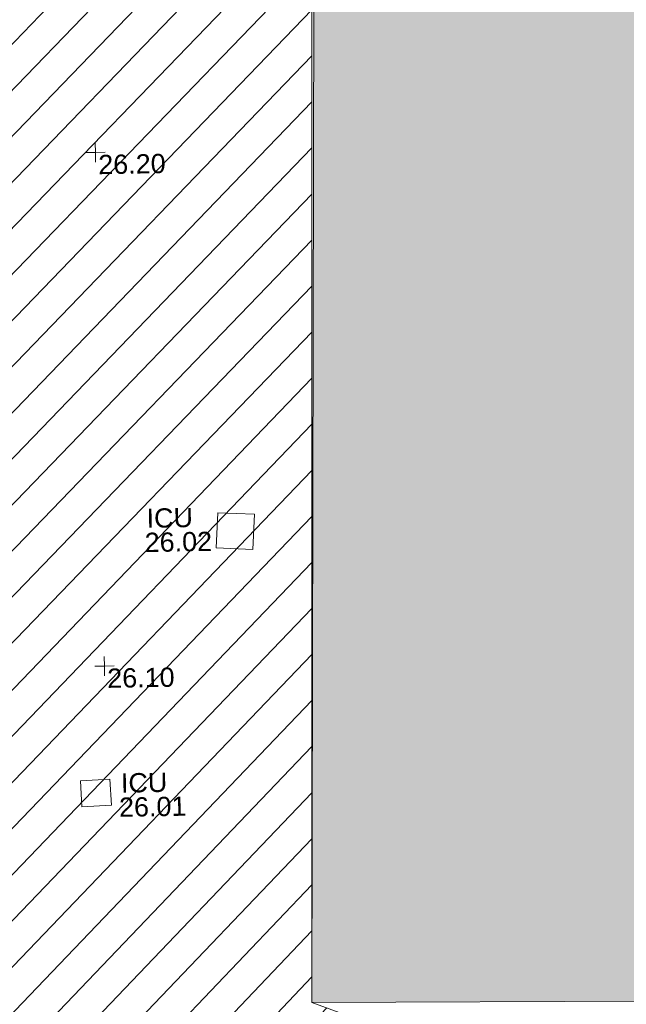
# Model space of a CAD drawing. Header units: millimetres. Extents: x -287732 to 520720, y -103372 to 287754.
# Tile 201 of 256: x -97340 to -85530, y 206356 to 225521. Entities that reach past the tile are written whole.
import ezdxf

# ---------------------------------------------------------------- set-up
doc = ezdxf.new("R2010")
doc.units = ezdxf.units.MM
doc.linetypes.add('IMPORT-UG_ELEC_STREET LIGHTING_QLB2 _2_', pattern=[2700, 1500, -300.0000000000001, 0, -250, 150, -300.0000000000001, 0, -200])
for name, color, linetype, lineweight, true_color in [('00_UAV_LEVEL_SPOT', 7, 'Continuous', 9, 0x666666), ('00_UAV_SERV_IC', 5, 'Continuous', 9, 0x0000ff), ('12333-PUM-2D-U-0001-C01 - Rev2_REVIT IMPORT_dwg', 7, 'Continuous', 9, 0x767676), ('A_RHA_Line', 7, 'Continuous', 9, 0x00a600), ('PUM-UNABLE TO SURVEY', 190, 'Continuous', 9, 0x7f00ff)]:
    doc.layers.add(name, color=color, linetype=linetype, lineweight=lineweight, true_color=true_color)
doc.layers.add('A_RHA_Detail', color=7, linetype='Continuous', lineweight=9)
doc.styles.add('Swis721 Lt BT_2', font='swissl.ttf', dxfattribs={"height": 375})

# ---------------------------------------------------------------- blocks, each defined once
blk = doc.blocks.new('12333-PUM-2D-U-0001-C01 - Rev2_REVIT IMPORT_dwg_UAV-2077255-Site Location Plan Proposed')
at = {"layer": '00_UAV_LEVEL_SPOT', "color": 254, "true_color": 0xcccccc, "flags": 128}
for points in [[(0, -500.0000000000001), (0, 0), (-500.0000000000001, 0)], [(500.0000000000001, 0), (0, 0), (0, 500.0000000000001)]]:
    blk.add_lwpolyline(points, dxfattribs=at)
blk = doc.blocks.new('12333-PUM-2D-U-0001-C01 - Rev2_REVIT IMPORT_dwg_MGS62954_T2_Galway_ITM_3d_Rev1-2077680-Site Location Plan Proposed')
at = {"layer": '00_UAV_SERV_IC', "color": 254, "true_color": 0xcccccc, "flags": 128}
for points in [[(533812931.9949999, 725772220.4785001), (533812217.995, 725772264.4785001), (533812260.0268658, 725772946.5410502), (533812974.0268657, 725772902.5410503)], [(533810087.995, 725767290.4785001), (533809513.995, 725767268.4785001), (533809494.5411638, 725767776.0467697), (533810068.5411639, 725767798.0467697)]]:
    blk.add_lwpolyline(points, close=True, dxfattribs=at)
at = {"xscale": 0.375, "yscale": 0.375, "zscale": 0.375}
for p in [(533810000.0000001, 725780000), (533810000.0000001, 725770000.0000001)]:
    blk.add_blockref('12333-PUM-2D-U-0001-C01 - Rev2_REVIT IMPORT_dwg_UAV-2077255-Site Location Plan Proposed', p, dxfattribs=at)
at = {"layer": '00_UAV_LEVEL_SPOT', "char_height": 375, "width": 1495.902363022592, "attachment_point": 1, "line_spacing_factor": 1.005061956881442, "style": 'Swis721 Lt BT_2'}
for s, insert in [('26.20', (533810051.8765643, 725779949.1441548)), ('26.10', (533810051.8765643, 725769949.1441547))]:
    blk.add_mtext(s, dxfattribs=dict(at, insert=insert))
at = {"layer": '00_UAV_SERV_IC', "color": 251, "true_color": 0x666666, "char_height": 375, "attachment_point": 1, "line_spacing_factor": 1.005061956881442, "style": 'Swis721 Lt BT_2'}
for s, insert, width in [('ICU', (533810871.6849849, 725773050.0161772), 1021.012723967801), ('26.02', (533810826.8568344, 725772579.6371763), 1495.902363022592), ('ICU', (533810282.2553192, 725767905.4375196), 1021.012723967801), ('26.01', (533810237.4271687, 725767435.0585186), 1495.902363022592)]:
    blk.add_mtext(s, dxfattribs=dict(at, insert=insert, width=width))
blk = doc.blocks.new('12333-PUM-2D-U-0001-C01 - Rev2_REVIT IMPORT_dwg-1620468-Site Location Plan Proposed')
at = {"layer": 'PUM-UNABLE TO SURVEY', "true_color": 0xffffd4}
h = blk.add_hatch(dxfattribs=at)
h.set_pattern_fill('FP_12', style=0, pattern_type=2)
h.set_pattern_definition([(45, (-533641079.65, -725615854.3560001), (-441.9417382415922, 441.9417382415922), [])])
h.paths.add_polyline_path([(140970.3501529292, 120250.643821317), (146061.3501528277, 120366.6438213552), (148091.0699788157, 121467.5355084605), (149767.1471665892, 121400.7882925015), (149826.3501529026, 121708.6438212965), (151731.350152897, 121403.8438213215), (151716.9389013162, 121323.1408124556), (153551.3057733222, 121250.0899514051), (153560.1501529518, 121480.0438212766), (155503.2501529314, 121480.0438212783), (155503.2501529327, 121172.3567455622), (157605.3501529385, 121088.6438213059), (157065.3501529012, 144482.6438213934), (175086.350152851, 144480.6438212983), (176746.3501528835, 146023.6438213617), (172843.7316528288, 147528.9658213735), (173338.6739911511, 175796.3692980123), (140026.0186528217, 176401.9833213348), (140028.2829734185, 176531.7061614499), (138356.741365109, 176568.5343297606), (138112.5926718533, 163525.9954559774), (137857.9316529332, 148319.2853214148), (137827.9418640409, 148319.8087951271), (137797.2156320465, 146678.3983150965), (130049.3501528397, 146808.6438212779), (127301.3501529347, 145010.6438213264), (126845.3501529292, 124909.6438213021), (140019.3501529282, 124510.6438213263), (140924.4375823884, 120456.3089638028)])
h.paths.add_polyline_path([(142549.2501529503, 122013.4438213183), (141939.6501528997, 128109.4438213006), (145140.0501528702, 128414.243821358), (145711.5501528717, 122318.2438213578), (143523.3984174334, 122107.3376299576)])
h.paths.add_polyline_path([(156227.1501528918, 122394.4438213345), (156227.1501528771, 122799.1296352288), (149501.6245217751, 123012.8231277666), (149504.2240842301, 123174.8324217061), (149445.3501529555, 122546.8438213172), (148264.2501528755, 122623.0438212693), (148378.550152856, 123842.2438212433), (149559.6501529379, 123766.0438213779), (149517.1038931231, 123312.2170499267), (152873.8338432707, 123055.7519301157), (156227.1501528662, 123099.0105069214), (156227.1501528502, 123537.4438213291), (157370.1501528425, 123537.4438212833), (157370.1501528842, 122394.4438212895), (156679.7991877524, 122394.4438213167)])
h.paths.add_polyline_path([(135386.4501529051, 126509.2438213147), (129290.4501528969, 126661.6438213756), (129366.6501529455, 129404.8438212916), (135462.6501529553, 129252.4438213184)])
h.paths.add_polyline_path([(133748.1501529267, 131005.0438212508), (130700.1501528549, 131309.8438213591), (131385.9501529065, 137405.8438213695), (134395.8501528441, 137101.0438213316), (133774.8328444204, 131256.1750353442)])
h.paths.add_polyline_path([(123791.3501529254, 148495.6438213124), (125962.8758490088, 148831.2361022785), (126057.907814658, 154829.4881495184), (124252.3501529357, 176312.6438213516), (119637.3501528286, 179332.6438213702), (91445.35015290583, 180677.6438213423), (91482.35015291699, 179887.643821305), (123767.2119867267, 148519.0968936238)])
h.paths.add_polyline_path([(195364.0617147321, 187389.5906704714), (138295.3501528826, 199555.6438213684), (100054.3501528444, 198088.6438213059), (99954.35015286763, 197228.6438213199), (107251.4784825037, 197782.5141120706), (122069.3501528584, 198129.6438213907), (132241.3501528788, 197737.6438212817), (136290.3501528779, 198486.6438213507), (136971.651110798, 197569.6615461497), (136433.5006318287, 189862.6526837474), (173568.1456173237, 188304.2714601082), (173574.3584918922, 188602.3933637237), (183059.4321529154, 188452.4238212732), (183056.4645273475, 188282.4086663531), (185602.4321528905, 188263.4238213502), (185594.3357990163, 187799.5840185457), (194908.7873000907, 187408.6965781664)])
at = {"layer": 'PUM-UNABLE TO SURVEY', "color": 7, "true_color": 0xffffd4, "flags": 128}
blk.add_lwpolyline([(173338.6739911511, 175796.3692980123), (172843.7316528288, 147528.9658213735), (176746.3501528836, 146023.6438213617)], dxfattribs=at)
blk.add_blockref('12333-PUM-2D-U-0001-C01 - Rev2_REVIT IMPORT_dwg_MGS62954_T2_Galway_ITM_3d_Rev1-2077680-Site Location Plan Proposed', (-533641079.6498471, -725615854.3561786))

msp = doc.modelspace()

# ---------------------------------------------------------------- hatches: boundary and pattern name
at = {"layer": 'A_RHA_Detail', "true_color": 0xc0c0c0}
h = msp.add_hatch(color=9, dxfattribs=at)
h.paths.add_polyline_path([(-80880.60083809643, -68502.79057078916), (-80400.865924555, -68483.41509113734), (-80400.865924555, -62984.64684185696), (-24474.85765177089, -63009.32043784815), (-24456.14471271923, -50840.30023858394), (-36622.55041039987, -50831.65104353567), (-36622.55041039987, -44228.57792613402), (-50959.0526582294, -44218.38599194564), (-50959.0526582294, -42573.78171514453), (-54563.9325804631, -42571.21897729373), (-54565.69773352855, -45054.17447474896), (-92408.82109321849, -45027.27149621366), (-92411.78875845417, -49201.74309222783), (-100061.9988811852, -49201.74309222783), (-100052.2214449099, -64852.82557838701), (-86120.90825229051, -64852.82557838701), (-86092.1662649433, -62957.90041523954), (-84861.10047608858, -62957.90041523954), (-84854.79052929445, -68240.109737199), (-80870.60226892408, -68240.10973722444)])
h.paths.add_polyline_path([(-137238.9269902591, -68461.9384092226), (-132719.7426408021, -68433.0633692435), (-132847.0731201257, -62850.04282283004), (-130454.6837966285, -62916.63108078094), (-130498.2830220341, -61355.85393642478), (-117581.136331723, -61423.42893438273), (-117492.3908565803, -49183.91309190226), (-125136.5200282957, -49178.47881952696), (-125133.572703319, -45032.61887136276), (-163007.1824077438, -45005.6942194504), (-163007.1824076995, -44090.2963411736), (-163123.8521269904, -44090.21339942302), (-163122.6389897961, -42383.75184302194), (-166563.8543419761, -42383.75184298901), (-166565.034908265, -44044.39824208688), (-193158.4656786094, -44025.49275805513), (-193195.152889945, -62863.65652504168), (-137269.7106414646, -62916.63108078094), (-137254.3708868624, -65679.90523788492)])
h.paths.add_polyline_path([(120310.9497607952, -32334.28230164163), (120312.4652266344, -31610.73011961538), (133451.2244789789, -31638.24899384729), (133469.2230092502, -19717.98315780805), (121295.7536929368, -19692.48606430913), (121319.8434528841, -8190.941560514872), (112277.0825930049, -8172.001674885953), (112263.1770823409, -14811.1234547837), (78285.85310969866, -14739.95861438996), (78292.82277619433, -8167.077575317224), (75241.99098605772, -8160.673431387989), (69355.76844233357, -8152.931592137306), (69353.6659720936, -9156.74635762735), (68372.60878945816, -9154.691552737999), (68372.60878945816, -13705.52853215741), (69333.7233474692, -13707.54156770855), (69325.07112547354, -16249.53369228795), (66623.4489111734, -16249.53369228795), (66619.79243935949, -17995.29925530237), (65989.07757494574, -17995.2992552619), (65985.44262772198, -19730.78799483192), (57152.23993377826, -19712.28702421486), (57127.42535098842, -31559.89463417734), (70277.87165424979, -31587.43801817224), (70277.87165431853, -32271.7414715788), (78263.96947909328, -32285.12944888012), (78266.62661740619, -31019.79372153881), (112335.8856506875, -31091.15111860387), (112335.8856506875, -32317.57330553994), (119781.4233959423, -32333.17321913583)])
h.paths.add_polyline_path([(7503.717409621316, -1791.439263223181), (15482.43097392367, -674.0213231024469), (15484.0826588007, 148.1327206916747), (56188.28042539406, 205.5276654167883), (56155.84326007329, 14338.3166313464), (18016.62665935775, 14236.48149539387), (17967.9025208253, 34313.18372071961), (21727.10644863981, 34324.0692624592), (21708.90974962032, 40608.10218321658), (18009.66447159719, 40608.10218321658), (17995.54603706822, 45483.75063442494), (9770.084204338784, 45420.6329473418), (3966.213879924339, 45446.76585222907), (3984.771235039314, 14176.56786832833), (1023.062455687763, 14176.56786837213), (-276.5134647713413, 14190.52623461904), (-231.6790044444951, 5968.135265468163), (-226.4491536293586, 193.7444677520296), (553.0869992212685, 183.4716499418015), (7477.609307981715, 143.2867586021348), (7488.638446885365, -674.0213231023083)])
h.paths.add_polyline_path([(77755.59663317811, 53.47451145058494), (77729.51881611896, 1699.844979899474), (94464.47132486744, 1659.976083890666), (94606.37913471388, 17991.390236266), (88810.4190114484, 18015.03260816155), (88799.89418497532, 14436.74271609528), (69413.88950349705, 14457.8773889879), (69377.35724448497, 99.62816357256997), (75241.99098605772, 67.32134432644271)])
h.paths.add_polyline_path([(61252.12079701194, 46453.95617366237), (105774.7348988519, 46472.68783506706), (105768.2642198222, 61852.61234306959), (92285.13876309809, 61852.61234306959), (92308.59670399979, 65784.30757140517), (96107.4668000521, 65767.60445243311), (96059.68081117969, 75209.20847378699), (101084.8427276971, 75071.88872764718), (104988.0046543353, 74765.36560406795), (108403.6894220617, 74363.8408943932), (112009.2703903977, 73787.25420861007), (115645.3524815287, 73049.69667206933), (116890.8108051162, 72761.69136252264), (120208.9929833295, 71893.18353872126), (120865.241739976, 71703.68484519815), (124135.6329506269, 70669.67317906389), (127435.6253142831, 69480.50055823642), (127820.4368670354, 69394.93141813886), (128274.3081769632, 69331.69585753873), (128731.8791144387, 69306.66104516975), (129189.9401488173, 69320.00258290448), (129645.2782985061, 69371.62688826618), (130094.6997111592, 69461.17185603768), (130535.0520071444, 69588.00939074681), (130963.246434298, 69751.24981927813), (131376.2795165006, 69949.74812590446), (131771.2541232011, 70182.11198903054), (132162.5575600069, 70460.5404660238), (132496.0921583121, 70741.69081113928), (132820.871367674, 71064.98072578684), (133117.4593294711, 71414.31364272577), (133383.77568926, 71787.23923950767), (133616.5473239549, 72178.5372844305), (133817.1647262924, 72590.54524898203), (133982.6025969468, 73017.89547513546), (134111.7005086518, 73457.59040801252), (134203.5529320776, 73906.54590458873), (134257.5155883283, 74361.61286216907), (134272.5462649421, 74819.5993153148), (134250.5259875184, 75277.29281745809), (134189.6227572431, 75731.48297747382), (134090.9274700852, 76178.98397757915), (133955.1324028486, 76616.65691993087), (133783.1900598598, 77041.43184345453), (133576.3064937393, 77450.32925647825), (133335.932843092, 77840.48103920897), (133063.7551572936, 78209.15055532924), (132761.6825665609, 78553.75185442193), (132431.8338935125, 78871.8678050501), (132076.5227905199, 79161.26705197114), (131698.2415080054, 79419.91966861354), (131299.6434187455, 79646.01139197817), (131093.5942456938, 79746.34209763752), (132146.0467355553, 83110.22226145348), (122787.7632953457, 86282.54285518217), (121604.3555412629, 82800.3591886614), (117095.9864227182, 83870.84033785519), (116841.9598400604, 83526.35449572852), (116120.5435466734, 91221.93611972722), (110237.7341284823, 91274.27491021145), (110194.3680786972, 90435.39030214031), (104988.0046543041, 90486.49901390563), (104973.2761846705, 94309.82427956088), (103746.1314668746, 94309.8242795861), (103839.9937121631, 122852.1474271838), (96365.09202306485, 122931.9599470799), (96350.3400238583, 123952.4168585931), (104555.5505249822, 123902.1925226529), (104607.3234458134, 120248.5396156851), (125502.5015002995, 120134.1933400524), (125662.0200253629, 137657.3796882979), (114479.5865733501, 137699.2256881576), (114382.306264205, 129149.9458158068), (104644.159003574, 129187.9975073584), (104577.9931702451, 126217.3903144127), (101184.4926406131, 126159.1566967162), (101264.6166812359, 135959.2655565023), (89967.23178808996, 135988.8856164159), (89927.63362986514, 125823.6463181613), (93630.53562302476, 125840.7948842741), (93580.65688892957, 122931.9599470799), (88697.38835376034, 122904.7310126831), (88679.3898954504, 95739.09143775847), (86378.25848996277, 95739.09143775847), (86378.18187189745, 96178.1008337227), (83279.50743284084, 96200.92083327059), (83273.62493422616, 95735.74732133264), (70169.67509619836, 95733.22421950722), (70166.26842742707, 96272.07409347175), (66674.99731294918, 96257.14073655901), (66654.74538556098, 95755.71092136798), (65784.77231079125, 95755.71092136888), (65887.65094984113, 117470.630565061), (53473.3427162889, 117487.9046429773), (53434.44066309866, 98570.46349063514), (40649.41626916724, 98570.46349063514), (40610.16711559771, 94406.01479078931), (38853.82372868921, 94410.36303440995), (38848.65589191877, 89463.65332729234), (40612.46601912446, 89518.45976927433), (40665.38257362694, 86257.73741128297), (38372.19584460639, 86305.72309285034), (38369.79374539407, 76901.0507917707), (50937.9512507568, 76944.40198294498), (50922.88567286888, 74598.78180889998), (56484.9061132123, 74588.85093771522), (56484.9061132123, 75194.85181995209), (92465.4037153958, 75233.0258166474), (92645.92783662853, 71766.64845094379), (89810.55521366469, 69362.83965827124), (85313.16173974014, 69360.94750420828), (85313.16173974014, 66907.4050808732), (75210.14498263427, 66903.15451589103), (75210.14498263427, 63815.70944550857), (70819.40014309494, 63815.70999200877), (70819.21601505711, 64253.35708059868), (69456.83415683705, 64253.35708059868), (69455.7195737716, 66901.99623166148), (61303.32856759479, 66898.5668068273), (61304.56054988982, 63970.32021231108), (70500.41048208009, 63970.32021219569), (70500.4088543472, 61852.59006207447), (61245.6438848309, 61848.69637488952), (61252.03558504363, 46656.49344428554)])
h.paths.add_polyline_path([(-17153.16561239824, 48569.32684293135), (-17153.16561224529, 60770.38083685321), (-29362.88357759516, 60774.70428694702), (-29362.88357759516, 67399.20394580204), (-43507.24466814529, 67405.01911303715), (-43488.5313307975, 69093.07334175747), (-45766.41866231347, 69109.32868388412), (-45794.3462003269, 67405.01911303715), (-47272.11273194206, 67404.2124544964), (-47272.44887633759, 66454.91798908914), (-86004.56386332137, 66468.63299519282), (-86006.66970787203, 60521.58362721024), (-92662.87722510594, 60521.58362721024), (-92665.2138765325, 50184.35611932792), (-79752.0168396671, 50179.78309939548), (-79752.016597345, 48591.4932381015), (-17157.7163123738, 48569.32845417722)])
h.paths.add_polyline_path([(-201056.4185878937, 48628.75479108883), (-138377.9751621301, 48634.64535779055), (-138377.9751621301, 50133.28201003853), (-125467.710581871, 50134.49626164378), (-125468.6909603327, 60566.1903686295), (-132186.8595614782, 60565.86652591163), (-132187.4203588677, 66533.0197876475), (-170643.3098734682, 66805.61809689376), (-170643.3098732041, 67738.78475848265), (-200340.0100486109, 67488.93693764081), (-200348.7171487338, 60827.78025104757), (-201057.5650552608, 60827.71357558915), (-201056.6510294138, 51102.04313372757)])
h.paths.add_polyline_path([(-240051.5126725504, 54769.19491160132), (-239444.490259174, 54811.10754483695), (-239186.5396223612, 54841.92927608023), (-238764.8191577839, 54940.98166103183), (-238382.4735933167, 55122.46891388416), (-237990.3402229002, 55354.87497234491), (-237269.2031023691, 55936.21515020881), (-237032.4836384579, 56225.56611516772), (-236793.0039602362, 56569.31473944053), (-236554.5880578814, 57004.26389721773), (-236432.7219585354, 57267.46508908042), (-236300.081527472, 57753.26238983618), (-236250.7285154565, 58017.17885684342), (-236235.6490609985, 58516.21786804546), (-236233.2538429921, 58987.85640053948), (-236213.7029795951, 59823.48083769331), (-236363.8287855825, 59820.86038205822), (-236634.0279869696, 60698.06075827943), (-236391.9547756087, 61432.19726339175), (-236225.4740089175, 61435.10319600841), (-236201.6036569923, 62637.68779596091), (-232563.5271750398, 62639.28734435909), (-232563.5271750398, 63049.03842404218), (-232732.1945866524, 63049.15302218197), (-232860.1521277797, 63457.95890274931), (-232731.606808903, 63914.24862697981), (-232560.8209656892, 63914.24862697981), (-232515.1276847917, 70598.00033009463), (-240628.6947849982, 70598.85496273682), (-240629.7923196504, 72350.98321577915), (-246412.6011212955, 72347.36085933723), (-246412.6011212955, 70616.45923936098), (-254449.5805725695, 70618.60952619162), (-254454.637144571, 70754.06491720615), (-254469.7140363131, 73191.66276250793), (-263883.2532625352, 73267.83063688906), (-263902.4181505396, 68260.74348553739), (-263714.8217520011, 68259.82096572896), (-263552.9672900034, 67819.65434396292), (-263719.0883117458, 67392.2068408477), (-263913.6298699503, 67392.20684284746), (-263956.7001913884, 58633.76423459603), (-260181.1963171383, 58611.22607638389), (-260192.3146983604, 56354.25111579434), (-257184.684388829, 56339.46086021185), (-257213.4419957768, 57092.93866021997), (-257338.5163846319, 57093.27331223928), (-257471.0109294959, 57531.74572308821), (-257338.5163845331, 58062.22513696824), (-257203.4956297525, 58064.06881289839), (-257173.5751889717, 58598.54056692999), (-256478.2273617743, 58575.27357994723), (-256478.2273617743, 58788.51859473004), (-256013.0091299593, 58911.92701534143), (-255397.0786664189, 58780.99767617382), (-255397.0786664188, 58595.982422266), (-243809.885361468, 58585.92793201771), (-243805.3570672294, 58352.04527760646), (-243740.939469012, 57884.52572680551), (-243619.0830608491, 57421.84877545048), (-243424.3877545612, 56943.65915412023), (-243247.1437899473, 56608.24157713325), (-243003.0710579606, 56249.99021479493), (-242732.2093200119, 55932.75703082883), (-242371.7230178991, 55603.12658811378), (-242141.255125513, 55424.88676767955), (-241804.9643037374, 55216.88439822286), (-241529.4640827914, 55077.02869055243), (-241100.6275144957, 54917.18295003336), (-240836.2134980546, 54840.82833176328), (-240453.4486195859, 54788.60784130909), (-240218.9578693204, 54777.28227442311)])
h.paths.add_polyline_path([(40276.69022552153, 59895.36417752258), (40328.62676029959, 69196.9439153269), (36588.99968785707, 69217.8245910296), (36619.46637569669, 74674.25962428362), (32264.36460078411, 74687.02318924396), (32233.48293867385, 69156.26826306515), (11916.69390495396, 69269.70959686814), (11966.66200111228, 78218.75165974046), (29087.509017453, 78123.15526808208), (29143.44567205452, 88141.1370047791), (15719.348796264, 88216.09212953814), (15732.60379610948, 90589.9978889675), (4594.294101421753, 90652.19003489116), (4525.129359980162, 78265.12250449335), (10096.76365553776, 78234.01258731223), (10077.43887221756, 74773.03821910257), (4547.641142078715, 74803.91453678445), (4465.579974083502, 60107.1600234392), (19125.89094760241, 60025.30234268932), (19139.86249374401, 62527.53804644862), (31738.59196305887, 62457.19146404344), (31724.55430858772, 59943.11609815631), (38369.79364225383, 59906.01157293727)])
h.paths.add_polyline_path([(-246083.0241259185, 72334.29150213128), (-246083.0594797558, 72334.30275087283), (-246208.2905500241, 72334.29150213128)])
h.paths.add_polyline_path([(-114575.3004830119, 112178.0758695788), (-114575.3246435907, 112178.0758695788), (-114707.2752166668, 115801.5811617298)])
h.paths.add_polyline_path([(-154699.9178765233, 101760.4080976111), (-114382.050333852, 101776.0542914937), (-114382.050333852, 106926.9360164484), (-113755.641395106, 106927.1792101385), (-113757.5507412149, 111847.2721531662), (-114431.6837526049, 111847.2721531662), (-114431.8097758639, 112178.0758695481), (-114575.3004830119, 112178.0758695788), (-114578.9984943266, 121707.2390833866), (-123056.9849702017, 121707.2390833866), (-123068.8201032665, 156452.7036899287), (-119381.2340625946, 156454.1348067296), (-119381.2340625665, 160165.8597952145), (-115501.031452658, 160167.3662801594), (-115503.3750945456, 166206.5793118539), (-132411.7987151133, 166599.6604729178), (-132411.8243278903, 166665.6603411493), (-135275.0124468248, 166664.5490317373), (-135275.0124468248, 166628.1883101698), (-135911.3205076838, 166628.1944502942), (-135911.3479256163, 166352.1604668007), (-152521.1633846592, 166345.7146753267), (-152518.3680955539, 159142.6836790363), (-150699.3133726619, 159117.9265656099), (-150758.5477087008, 122560.691203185), (-151059.2005266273, 122560.691203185), (-151061.0981347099, 121302.4374932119), (-154138.3148337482, 121372.6012653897), (-154138.3148337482, 121865.1834517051), (-154704.3888425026, 121867.2611370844), (-154688.5451973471, 119352.3937021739), (-154745.5933227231, 119352.3715636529), (-154745.5763474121, 118722.1532660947), (-160794.1544526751, 118748.7442832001), (-160794.1544526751, 119410.5425977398), (-163852.1622693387, 119422.408321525), (-163855.0715294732, 118762.2003111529), (-167568.6765459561, 118778.5256058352), (-166634.6619849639, 124395.1277019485), (-166930.050559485, 124500.0918161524), (-167568.6765459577, 124707.6250903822), (-168028.2173235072, 124841.3808647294), (-168630.5006276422, 124991.3056740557), (-169238.2056069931, 125117.4693074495), (-169850.3952285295, 125219.6772876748), (-170466.1255403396, 125297.7720169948), (-171089.11025998, 125351.8553033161), (-171704.4065937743, 125381.1774255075), (-172325.0479971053, 125386.3595015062), (-172782.2248668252, 125374.5832362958), (-173401.7764235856, 125337.4554476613), (-174109.844898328, 125263.4341236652), (-174634.1213722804, 125190.4100126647), (-175245.0145766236, 125080.719099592), (-176047.1958093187, 124895.7675260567), (-176665.4852587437, 124724.7228134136), (-177045.3001228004, 124609.1129151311), (-177631.5127792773, 124405.2077276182), (-176665.4852586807, 118818.5158794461), (-177558.9402083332, 118822.4435768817), (-177662.2853368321, 125263.4341236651), (-176365.3912351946, 126542.9270807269), (-159462.2970490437, 126319.910391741), (-157057.7396790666, 128609.0850976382), (-157060.6673204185, 136153.1661957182), (-158638.8016610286, 137740.2441626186), (-159352.3735831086, 137740.2441626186), (-161634.4140634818, 140201.1078539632), (-168727.9404945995, 140256.8191146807), (-171035.0401161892, 137942.8847305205), (-174184.1459014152, 137942.8847305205), (-176460.1167434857, 140292.2858551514), (-177341.6856934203, 140292.2858551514), (-177341.7113613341, 140358.4281613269), (-183428.5803825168, 140356.0660244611), (-185921.6385985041, 137917.4639994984), (-185921.6385985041, 131757.3091155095), (-186906.8767412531, 131756.9267733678), (-187725.3914540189, 130809.9989183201), (-187724.058890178, 127376.1828148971), (-186481.0281350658, 126304.5577463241), (-186479.4846754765, 122327.2959175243), (-185176.2828158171, 121059.4673825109), (-180304.1129154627, 121059.4673824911), (-180304.1136492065, 118802.0484409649), (-193555.3706955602, 118802.0484409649), (-193555.368699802, 133117.8341649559), (-192593.6442938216, 133118.2073819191), (-192593.6442938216, 134200.8158367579), (-192224.6284783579, 134200.9592041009), (-192225.5653014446, 136615.0101267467), (-192595.0012460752, 136615.0101267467), (-192595.4357332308, 137734.4745165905), (-193589.2709668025, 137734.4746851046), (-193589.2685988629, 147474.570583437), (-193163.2062206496, 147492.8644732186), (-192765.7252967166, 147531.087133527), (-192359.9383250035, 147589.5931622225), (-192199.8207947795, 147616.5827294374), (-191882.7548926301, 147682.9245600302), (-191568.5380070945, 147761.6632019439), (-191257.654638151, 147852.677242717), (-190828.6072909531, 148002.2045655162), (-190647.7999969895, 148070.9514233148), (-190349.7690789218, 148197.8750094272), (-190056.9509284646, 148336.4013817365), (-189769.797051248, 148486.3169427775), (-189405.3590254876, 148698.0567944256), (-189132.906026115, 148873.2749095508), (-188867.542109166, 149059.0543929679), (-188609.6764469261, 149255.1087866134), (-188354.9814055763, 149465.3525772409), (-188079.6339208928, 149713.879248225), (-187884.9836199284, 149901.8220103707), (-187545.928247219, 150265.8040604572), (-187446.29984479, 150378.3960832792), (-187241.3270201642, 150629.2310214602), (-187046.3599558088, 150887.9197697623), (-186861.6992771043, 151154.0634500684), (-186546.1373636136, 151669.829875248), (-186524.4196769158, 151707.0632450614), (-163675.2898318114, 151669.829875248), (-163687.5843045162, 148134.07679455), (-157303.6541541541, 148136.492106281), (-157303.6541541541, 155759.91501608), (-157557.4317586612, 155765.0384228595), (-157555.9168973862, 166678.0466575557), (-187009.2021991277, 166699.7464767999), (-187013.0952111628, 162054.4009359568), (-188707.17754695, 162044.5925187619), (-188705.9961892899, 155021.5333641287), (-188737.9999316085, 154650.5326604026), (-188799.0133969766, 154283.1866125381), (-188857.2045401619, 154035.4341107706), (-188966.1106131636, 153679.3368924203), (-189102.6200311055, 153332.8820747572), (-189265.8911675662, 152998.2056672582), (-189454.9174011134, 152677.371060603), (-189645.2484685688, 152421.3220123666), (-189916.9563410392, 152104.2450531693), (-190212.7041973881, 151809.4634871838), (-190530.6686598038, 151538.7947471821), (-190868.8893671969, 151293.9075915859), (-191225.281078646, 151076.3118324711), (-191597.6465194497, 150887.3490191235), (-192092.8415776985, 150682.5621956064), (-192519.2468154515, 150561.8451365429), (-192903.8930791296, 150482.240889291), (-193187.215491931, 150440.8868273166), (-193594.1866364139, 150407.1257787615), (-193594.5952989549, 151459.9895227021), (-205369.2399268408, 151455.4201247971), (-205354.4523517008, 113350.0822379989), (-207187.1580384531, 113349.3710182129), (-207184.3024929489, 105991.0636522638), (-205312.8748221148, 105991.1901500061), (-205311.2362476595, 101769.6553082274), (-175488.6451201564, 101781.2285901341), (-175488.6451201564, 110889.6985621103), (-154703.4627663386, 110897.5679794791), (-154700.2792295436, 102691.5597281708)])
h.paths.add_polyline_path([(193735.9435693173, 113047.8274774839), (208865.0938716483, 114991.0266430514), (208976.1154123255, 114126.6471160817), (216447.8967332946, 115086.3281915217), (216038.7305308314, 118271.9702413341), (232648.5073383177, 120405.3421626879), (233425.993615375, 114352.0734369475), (240632.2017567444, 115277.6440988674), (239854.8412683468, 121329.9334727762), (256406.8682407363, 123455.8879629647), (257091.7572256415, 118089.1198988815), (264572.2871227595, 119040.8180953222), (261877.8350555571, 138524.7609215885), (259178.7147038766, 138221.6086035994), (259197.3483655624, 137439.0084132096), (254686.1480587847, 136897.0007612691), (255412.6810205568, 131314.8303176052), (240852.7447969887, 129522.4514056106), (239771.0426543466, 137918.8519126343), (240649.5822431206, 138010.1984551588), (240062.3063116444, 142776.6750342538), (239165.7694642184, 142685.0143484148), (237630.9646614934, 151018.3171732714), (266172.8791088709, 154560.7889781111), (271297.1876944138, 142612.4006970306), (276531.7397502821, 144861.098714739), (274941.5029779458, 148527.9037281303), (302074.5307653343, 160134.9084326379), (300215.9323773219, 164320.1841173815), (301528.1613272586, 164907.0997989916), (300405.1237791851, 167477.8916353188), (299016.6944531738, 166945.7181824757), (295626.7488506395, 174518.754428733), (294333.0289184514, 177537.1551681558), (287288.8475947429, 174518.754428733), (289427.6893504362, 169661.0163463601), (272956.7816584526, 162557.1203578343), (271943.2187787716, 164897.4305293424), (267016.3118217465, 162764.0369715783), (268502.3094164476, 159357.0430143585), (265200.4029574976, 157946.4096681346), (226856.416695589, 153146.7821792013), (227510.3041274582, 148852.0205334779), (228280.9873165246, 141179.0007483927), (227302.3544112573, 141050.281300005), (227895.3788235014, 136433.1758633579), (228748.5501749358, 136523.8855003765), (229602.3077302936, 128023.7667641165), (217691.2359889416, 126493.8999679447), (217642.3600127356, 126874.433267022), (215138.5007311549, 126552.8357430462), (215194.9980427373, 126112.965074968), (215015.6132226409, 126089.924757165), (214840.9672575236, 127449.66446064), (192258.7012018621, 124549.1816390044), (193486.3576426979, 114991.0266430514)])
h.paths.add_polyline_path([(-78076.24187439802, 117605.5188722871), (-78076.23951902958, 117610.0871211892), (-78070.318122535, 129485.7330792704), (-74723.15926543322, 129478.385255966), (-74723.15926543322, 125435.7860624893), (-48015.64546086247, 125380.0246061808), (-47996.55031653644, 135872.5822179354), (-61198.15919578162, 135901.5630078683), (-74714.72264144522, 135923.5088764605), (-74723.6287602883, 131865.2975510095), (-78070.318122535, 131872.642169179), (-78062.97909487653, 149549.7689430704), (-58292.26570492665, 149541.5607197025), (-58292.26570491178, 148946.2407608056), (-37707.70924046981, 148937.6946533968), (-37703.30827430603, 159740.0672041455), (-44148.26955755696, 159742.7429641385), (-44148.26955755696, 162961.3319174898), (-49829.95437583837, 162961.3319174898), (-49830.92144130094, 160632.0129326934), (-78494.09026625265, 160643.9130440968), (-78494.09026625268, 161615.1537738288), (-78739.225852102, 161615.2555472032), (-78691.7919454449, 168187.9195488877), (-90844.57645036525, 168126.8149079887), (-90962.52567694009, 152686.7636277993), (-89064.97866809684, 152685.9758215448), (-89079.54115380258, 117610.0871211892), (-78374.80218507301, 117605.6428258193)])
h.paths.add_polyline_path([(69254.82576126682, 129235.9722870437), (69259.97086178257, 136167.789247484), (86068.0992678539, 136131.0235193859), (86008.66431381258, 164703.3084147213), (58789.63167882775, 164723.511581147), (58789.63167882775, 170119.2062865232), (54460.1632489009, 170122.4198087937), (54457.21717773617, 166153.279245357), (47042.2151650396, 166158.7829869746), (47041.10931533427, 164668.9097040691), (39173.27935198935, 164674.7495545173), (39172.83712618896, 164078.9539098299), (17014.87910992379, 164095.4005254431), (17002.38841206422, 147267.1142245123), (12659.63471563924, 147267.1142245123), (12653.60087534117, 139137.9291796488), (17031.41608901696, 139134.6797717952), (17024.5879174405, 129935.3194463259), (39191.34773726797, 129918.8662983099), (39191.34773726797, 129258.2867272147), (69014.0340609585, 129236.1510132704)])
h.paths.add_polyline_path([(39265.62356917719, 139467.8223435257), (33050.91021530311, 139484.1586867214), (33087.56357182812, 153427.9220784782), (39277.60130889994, 153411.6505991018), (39277.60130890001, 152830.3127277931), (43058.29603858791, 152820.3745823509), (43024.83899408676, 140092.5601633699), (39267.2657899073, 140092.5601633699)])
h.paths.add_polyline_path([(1979.548949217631, 189123.2414339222), (18699.10403225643, 189180.0465563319), (18678.46874730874, 195253.6675675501), (24349.02704561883, 195272.9334348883), (24334.96888372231, 199550.7690688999), (28829.78348974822, 199566.0403168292), (28798.3577216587, 208815.6446464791), (24334.949615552, 208806.151404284), (24333.90624841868, 209113.2475694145), (16811.59093053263, 209087.6903002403), (16806.58456499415, 208843.5909093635), (6772.293057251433, 208809.4991440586), (6797.166076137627, 201488.5780549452), (-8471.058649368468, 201436.7038490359), (-8471.058649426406, 200429.0172028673), (-11856.09020770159, 200417.5164702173), (-11823.72827009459, 190892.3684138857), (-7614.729360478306, 190906.6685966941), (-7614.729360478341, 190170.8290169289), (-4608.619189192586, 190169.2993656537), (-4608.238782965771, 190916.8832264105), (1973.379031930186, 190939.2444180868), (1977.122761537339, 189837.3456693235)])
h.paths.add_polyline_path([(-20506.22133143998, 190640.0286460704), (-20122.28942212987, 206347.1214480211), (-41550.34215551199, 207015.2557957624), (-41462.26177903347, 210449.6195896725), (-31391.41053372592, 210152.0276719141), (-31078.64493155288, 223862.5743669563), (-44305.08575743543, 224230.7972280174), (-44490.79956591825, 211865.5542346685), (-47510.12209648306, 211942.9901385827), (-47722.57925071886, 203659.0205614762), (-47076.06680548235, 203635.3001465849), (-47175.4684425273, 199531.9403872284), (-46801.21126120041, 199520.4703269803), (-46873.68175963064, 195478.5899481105), (-44600.40472248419, 195425.2559779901), (-44685.88459507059, 192243.2795180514), (-38073.99929115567, 192135.6564362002), (-38104.39995468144, 191126.972250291), (-21537.79264466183, 190668.5723412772)])
h.paths.add_polyline_path([(16801.02360973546, 195961.500137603), (9656.615133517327, 196015.1086063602), (9643.838150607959, 199513.9922857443), (11631.77992468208, 199485.8321209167), (11631.7920940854, 203322.2460456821), (16806.58456511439, 203391.4855728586), (16801.0407710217, 195984.4293109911)])
h.paths.add_polyline_path([(122084.9264926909, 200536.2570557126), (122088.1805162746, 206386.1947929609), (125211.1061638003, 206386.1947929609), (125211.1162733, 206645.8932837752), (126202.7098976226, 206645.8932838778), (126203.0204769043, 207041.0477229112), (130401.4034741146, 206979.0758390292), (130444.2691124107, 209883.280297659), (126202.8383603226, 209945.8832030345), (126203.0204769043, 214624.1281189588), (127364.791950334, 214624.1281190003), (127365.2106673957, 225380.2058567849), (126159.8599207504, 225380.2527798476), (126207.4133336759, 241475.3410923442), (119482.5411291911, 241495.8747898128), (119479.2041949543, 246182.0096278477), (109943.9121324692, 246175.2196735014), (109953.2702601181, 233033.381429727), (115000.5285021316, 233033.3814296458), (114999.579292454, 208653.4991933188), (112026.3032630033, 208653.4991933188), (112024.3519988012, 200538.6761891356), (122024.6079402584, 200536.2715596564)])
h.paths.add_polyline_path([(30087.05071580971, 200986.75440713), (38030.67179071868, 201028.6865660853), (38030.67179071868, 202922.9731660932), (38109.89531492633, 202923.3913649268), (38067.25569096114, 208827.6066631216), (38013.35839378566, 208827.6672237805), (38012.38630971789, 209012.5383931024), (30044.90685988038, 208970.480297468), (30076.83023715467, 202922.9203834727)])
h.paths.add_polyline_path([(195986.2599417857, 205661.5722736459), (202896.8751332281, 206052.0074670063), (202676.8862551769, 209945.7611691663), (195766.2710618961, 209555.3259759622)])
h.paths.add_polyline_path([(-91652.40581580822, 206392.6172135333), (-79454.24421187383, 206432.5105635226), (-79629.29258199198, 238245.6998510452), (-68904.21147484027, 238215.095164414), (-68918.55832832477, 246312.9061543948), (-68918.56040493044, 246314.0782553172), (-68756.515268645, 246312.9061543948), (-68755.20581930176, 246638.9786699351), (-79620.07671794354, 246651.3624133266), (-79606.5628449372, 247343.5411849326), (-82154.50636787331, 247318.0695596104), (-82154.50636787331, 247488.1275895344), (-91640.64698348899, 247472.5371040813), (-91638.72040628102, 246846.4753752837), (-131470.3702759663, 246641.42150215), (-131470.3702759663, 250159.5419305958), (-142857.1087886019, 250176.7939677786), (-142864.0554935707, 246220.0701029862), (-165118.8027587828, 246272.3986783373), (-165040.0492656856, 253907.936045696), (-178677.4727934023, 253929.5079730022), (-178699.5521575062, 238176.7234097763), (-138599.3373496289, 238209.4781454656), (-138548.4479938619, 206627.5237025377), (-126646.6702863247, 206572.2299428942), (-126666.6805510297, 234825.8818836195), (-124962.7180531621, 234825.9534805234), (-124969.0241559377, 234688.4891474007), (-91595.61129713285, 234664.3133306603), (-91650.87307429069, 207155.5994723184)])
h.paths.add_polyline_path([(142123.7078574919, 209113.5383730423), (152768.4446292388, 209127.3137314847), (152745.2992288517, 227012.63380935), (142100.5623961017, 226998.8584508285), (142121.8067345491, 210582.5602643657)])
h.paths.add_polyline_path([(168998.8561129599, 209274.9592350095), (169026.8416078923, 226860.3446540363), (161686.6780314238, 226876.6646907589), (161647.6783165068, 209291.3037608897), (168846.6177107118, 209275.2977201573)])
h.paths.add_polyline_path([(49761.46820719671, 218476.5678095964), (49794.00484360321, 223316.1680811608), (41274.07755982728, 223363.4010619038), (41273.58999769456, 223290.8795634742), (32187.30576796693, 223351.9666549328), (32202.10532419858, 225553.2987454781), (20081.83724695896, 225634.7833114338), (20035.26675877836, 218707.7438801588), (31566.33951793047, 218630.2204881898), (31566.12891731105, 218598.8950898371), (49750.1971391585, 218476.6435849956)])
h.paths.add_polyline_path([(162361.9830851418, 234154.05208666), (162366.6425722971, 241589.9129272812), (135261.102696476, 241630.986197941), (135249.088870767, 234197.8735112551), (160249.0277027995, 234157.4671671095)])
h.paths.add_polyline_path([(176458.8604389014, 246709.5724700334), (176516.2484477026, 252173.1529804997), (168884.2833866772, 252253.3171281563), (168934.86529241, 257068.9279575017), (164355.0504715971, 257117.0331241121), (164296.1746742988, 251511.808811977), (164416.8965511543, 251510.5407811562), (164367.8024342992, 246836.573754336), (171460.1142273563, 246762.0779818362)])

# ---------------------------------------------------------------- linework, layer by layer
at = {"layer": 'A_RHA_Line', "color": 7}
for p, q in [((-91595.61129713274, 234664.31333066), (-91652.40581608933, 206392.6172135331)), ((-91652.40581608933, 206392.6172135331), (-79454.24421187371, 206432.5105635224))]:
    msp.add_line(p, q, dxfattribs=at)

# ---------------------------------------------------------------- block references
at = {"layer": '12333-PUM-2D-U-0001-C01 - Rev2_REVIT IMPORT_dwg', "color": 254, "linetype": 'IMPORT-UG_ELEC_STREET LIGHTING_QLB2 _2_', "true_color": 0xffd4d4, "rotation": 0.9999999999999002}
msp.add_blockref('12333-PUM-2D-U-0001-C01 - Rev2_REVIT IMPORT_dwg-1620468-Site Location Plan Proposed', (-261895.0770586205, 55869.5817132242), dxfattribs=at)

doc.saveas('drawing.dxf')
